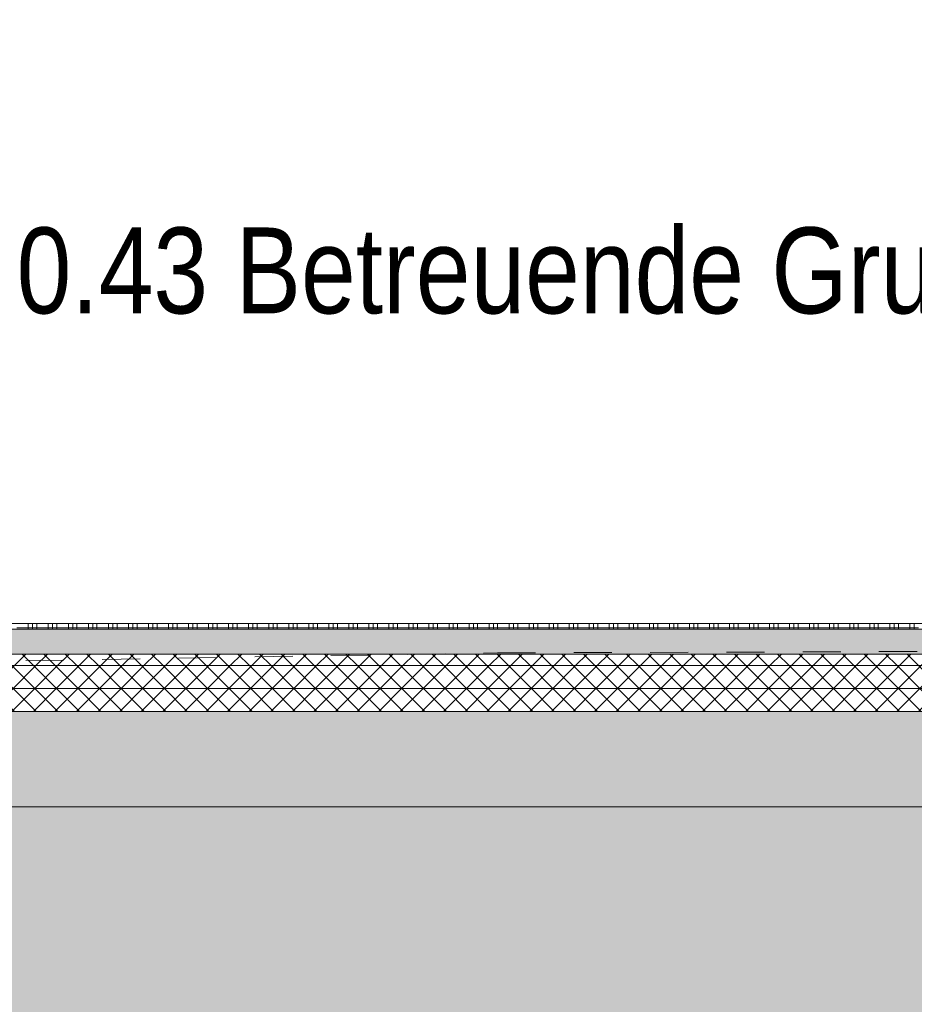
# Model space of a CAD drawing. Header units: metres. Extents: x 0 to 334, y 0 to 60.
# Tile 26 of 72: x 85.85 to 88.19, y 11.92 to 14.5. Entities that reach past the tile are written whole.
import ezdxf

# ---------------------------------------------------------------- set-up
doc = ezdxf.new("R2010")
doc.units = ezdxf.units.M
doc.header["$MEASUREMENT"] = 0
doc.linetypes.add('Strichlinie_ eng', pattern=[0.115, 0.075, -0.04])
for name, color, linetype in [('00 Linien_Kreise_Splines', 7, 'Continuous'), ('00 Schraffuren', 7, 'Continuous'), ('94 Genehmigungsplanung Bemaßung', 7, 'Continuous'), ('Neubau_20 Bodenaufbau', 7, 'Continuous'), ('Neubau_20 Fundament_Bodenplatte', 7, 'Continuous'), ('Neubau_90 Allgemein Beschriftung', 7, 'Continuous'), ('Neubau_94 Genehmigungsplanung Bemaßung', 7, 'Continuous')]:
    doc.layers.add(name, color=color, linetype=linetype)
doc.styles.add('ERSTELLTER_STIL_1', font='ARIALN.TTF')
doc.dimstyles.new('ERSTELLTER_STIL__1', dxfattribs={"dimtxt": 0.175, "dimasz": 0.095143, "dimexe": 0.18, "dimexo": 0.0625, "dimgap": 0, "dimtad": 1, "dimzin": 0, "dimdsep": 46, "dimtxsty": 'ERSTELLTER_STIL_1', "dimblk": 'ARROWHEAD_6', "dimblk1": 'ARROWHEAD_6', "dimblk2": 'ARROWHEAD_6', "dimcen": 0.09, "dimse1": 1, "dimse2": 1, "dimclrd": 7, "dimclre": 7, "dimclrt": 7, "dimazin": 0, "dimtfac": 1, "dimtdec": 4, "dimtmove": 0, "dimatfit": 3, "dimfxl": 1, "dimtolj": 1, "dimtzin": 0, "dimarcsym": 0})
pattern_1 = [(45, (111.51342, 12.92067), (-0.02828427, 0.02828427), []), (135, (111.51342, 12.92067), (0.02828427, 0.02828427), [])]

# ---------------------------------------------------------------- blocks, each defined once
blk = doc.blocks.new('*X31', base_point=(111.5134, 12.9207))
at = {"layer": 'Neubau_20 Bodenaufbau', "color": 7, "linetype": 'Continuous', "lineweight": 13}
for p, q in [((85.8709, 12.9207), (85.8709, 12.9057)), ((85.8822, 12.9207), (85.8822, 12.9057)), ((85.8934, 12.9207), (85.8934, 12.9057)), ((85.9234, 12.9207), (85.9234, 12.9057)), ((85.9347, 12.9207), (85.9347, 12.9057)), ((85.9459, 12.9207), (85.9459, 12.9057)), ((85.9759, 12.9207), (85.9759, 12.9057)), ((85.9872, 12.9207), (85.9872, 12.9057)), ((85.9984, 12.9207), (85.9984, 12.9057)), ((86.0284, 12.9207), (86.0284, 12.9057)), ((86.0397, 12.9207), (86.0397, 12.9057)), ((86.0509, 12.9207), (86.0509, 12.9057)), ((86.0809, 12.9207), (86.0809, 12.9057)), ((86.0922, 12.9207), (86.0922, 12.9057)), ((86.1034, 12.9207), (86.1034, 12.9057)), ((86.1334, 12.9207), (86.1334, 12.9057)), ((86.1447, 12.9207), (86.1447, 12.9057)), ((86.1559, 12.9207), (86.1559, 12.9057)), ((86.1859, 12.9207), (86.1859, 12.9057)), ((86.1972, 12.9207), (86.1972, 12.9057)), ((86.2084, 12.9207), (86.2084, 12.9057)), ((86.2384, 12.9207), (86.2384, 12.9057)), ((86.2497, 12.9207), (86.2497, 12.9057)), ((86.2609, 12.9207), (86.2609, 12.9057)), ((86.2909, 12.9207), (86.2909, 12.9057)), ((86.3022, 12.9207), (86.3022, 12.9057)), ((86.3134, 12.9207), (86.3134, 12.9057)), ((86.3434, 12.9207), (86.3434, 12.9057)), ((86.3547, 12.9207), (86.3547, 12.9057)), ((86.3659, 12.9207), (86.3659, 12.9057)), ((86.3959, 12.9207), (86.3959, 12.9057)), ((86.4072, 12.9207), (86.4072, 12.9057)), ((86.4184, 12.9207), (86.4184, 12.9057)), ((86.4484, 12.9207), (86.4484, 12.9057)), ((86.4597, 12.9207), (86.4597, 12.9057)), ((86.4709, 12.9207), (86.4709, 12.9057)), ((86.5009, 12.9207), (86.5009, 12.9057)), ((86.5122, 12.9207), (86.5122, 12.9057)), ((86.5234, 12.9207), (86.5234, 12.9057)), ((86.5534, 12.9207), (86.5534, 12.9057)), ((86.5647, 12.9207), (86.5647, 12.9057)), ((86.5759, 12.9207), (86.5759, 12.9057)), ((86.6059, 12.9207), (86.6059, 12.9057)), ((86.6172, 12.9207), (86.6172, 12.9057)), ((86.6284, 12.9207), (86.6284, 12.9057)), ((86.6584, 12.9207), (86.6584, 12.9057)), ((86.6697, 12.9207), (86.6697, 12.9057)), ((86.6809, 12.9207), (86.6809, 12.9057)), ((86.7109, 12.9207), (86.7109, 12.9057)), ((86.7222, 12.9207), (86.7222, 12.9057)), ((86.7334, 12.9207), (86.7334, 12.9057)), ((86.7634, 12.9207), (86.7634, 12.9057)), ((86.7747, 12.9207), (86.7747, 12.9057)), ((86.7859, 12.9207), (86.7859, 12.9057)), ((86.8159, 12.9207), (86.8159, 12.9057)), ((86.8272, 12.9207), (86.8272, 12.9057)), ((86.8384, 12.9207), (86.8384, 12.9057)), ((86.8684, 12.9207), (86.8684, 12.9057)), ((86.8797, 12.9207), (86.8797, 12.9057)), ((86.8909, 12.9207), (86.8909, 12.9057)), ((86.9209, 12.9207), (86.9209, 12.9057)), ((86.9322, 12.9207), (86.9322, 12.9057)), ((86.9434, 12.9207), (86.9434, 12.9057)), ((86.9734, 12.9207), (86.9734, 12.9057)), ((86.9847, 12.9207), (86.9847, 12.9057)), ((86.9959, 12.9207), (86.9959, 12.9057)), ((87.0259, 12.9207), (87.0259, 12.9057)), ((87.0372, 12.9207), (87.0372, 12.9057)), ((87.0484, 12.9207), (87.0484, 12.9057)), ((87.0784, 12.9207), (87.0784, 12.9057)), ((87.0897, 12.9207), (87.0897, 12.9057)), ((87.1009, 12.9207), (87.1009, 12.9057)), ((87.1309, 12.9207), (87.1309, 12.9057)), ((87.1422, 12.9207), (87.1422, 12.9057)), ((87.1534, 12.9207), (87.1534, 12.9057)), ((87.1834, 12.9207), (87.1834, 12.9057)), ((87.1947, 12.9207), (87.1947, 12.9057)), ((87.2059, 12.9207), (87.2059, 12.9057)), ((87.2359, 12.9207), (87.2359, 12.9057)), ((87.2472, 12.9207), (87.2472, 12.9057)), ((87.2584, 12.9207), (87.2584, 12.9057)), ((87.2884, 12.9207), (87.2884, 12.9057)), ((87.2997, 12.9207), (87.2997, 12.9057)), ((87.3109, 12.9207), (87.3109, 12.9057)), ((87.3409, 12.9207), (87.3409, 12.9057)), ((87.3522, 12.9207), (87.3522, 12.9057)), ((87.3634, 12.9207), (87.3634, 12.9057)), ((87.3934, 12.9207), (87.3934, 12.9057)), ((87.4047, 12.9207), (87.4047, 12.9057)), ((87.4159, 12.9207), (87.4159, 12.9057)), ((87.4459, 12.9207), (87.4459, 12.9057)), ((87.4572, 12.9207), (87.4572, 12.9057)), ((87.4684, 12.9207), (87.4684, 12.9057)), ((87.4984, 12.9207), (87.4984, 12.9057)), ((87.5097, 12.9207), (87.5097, 12.9057)), ((87.5209, 12.9207), (87.5209, 12.9057)), ((87.5509, 12.9207), (87.5509, 12.9057)), ((87.5622, 12.9207), (87.5622, 12.9057)), ((87.5734, 12.9207), (87.5734, 12.9057)), ((87.6034, 12.9207), (87.6034, 12.9057)), ((87.6147, 12.9207), (87.6147, 12.9057)), ((87.6259, 12.9207), (87.6259, 12.9057)), ((87.6559, 12.9207), (87.6559, 12.9057)), ((87.6672, 12.9207), (87.6672, 12.9057)), ((87.6784, 12.9207), (87.6784, 12.9057)), ((87.7084, 12.9207), (87.7084, 12.9057)), ((87.7197, 12.9207), (87.7197, 12.9057)), ((87.7309, 12.9207), (87.7309, 12.9057)), ((87.7609, 12.9207), (87.7609, 12.9057)), ((87.7722, 12.9207), (87.7722, 12.9057)), ((87.7834, 12.9207), (87.7834, 12.9057)), ((87.8134, 12.9207), (87.8134, 12.9057)), ((87.8247, 12.9207), (87.8247, 12.9057)), ((87.8359, 12.9207), (87.8359, 12.9057)), ((87.8659, 12.9207), (87.8659, 12.9057)), ((87.8772, 12.9207), (87.8772, 12.9057)), ((87.8884, 12.9207), (87.8884, 12.9057)), ((87.9184, 12.9207), (87.9184, 12.9057)), ((87.9297, 12.9207), (87.9297, 12.9057)), ((87.9409, 12.9207), (87.9409, 12.9057)), ((87.9709, 12.9207), (87.9709, 12.9057)), ((87.9822, 12.9207), (87.9822, 12.9057)), ((87.9934, 12.9207), (87.9934, 12.9057)), ((88.0234, 12.9207), (88.0234, 12.9057)), ((88.0347, 12.9207), (88.0347, 12.9057)), ((88.0459, 12.9207), (88.0459, 12.9057)), ((88.0759, 12.9207), (88.0759, 12.9057)), ((88.0872, 12.9207), (88.0872, 12.9057)), ((88.0984, 12.9207), (88.0984, 12.9057)), ((88.1284, 12.9207), (88.1284, 12.9057)), ((88.1397, 12.9207), (88.1397, 12.9057)), ((88.1509, 12.9207), (88.1509, 12.9057)), ((88.1809, 12.9207), (88.1809, 12.9057)), ((88.1922, 12.9207), (88.1922, 12.9057)), ((85.8409, 12.9094), (85.8934, 12.9094)), ((85.8934, 12.9094), (85.9459, 12.9094)), ((85.9459, 12.9094), (85.9984, 12.9094)), ((85.9984, 12.9094), (86.0509, 12.9094)), ((86.0509, 12.9094), (86.1034, 12.9094)), ((86.1034, 12.9094), (86.1559, 12.9094)), ((86.1559, 12.9094), (86.2084, 12.9094)), ((86.2084, 12.9094), (86.2609, 12.9094)), ((86.2609, 12.9094), (86.3134, 12.9094)), ((86.3134, 12.9094), (86.3659, 12.9094)), ((86.3659, 12.9094), (86.4184, 12.9094)), ((86.4184, 12.9094), (86.4709, 12.9094)), ((86.4709, 12.9094), (86.5234, 12.9094)), ((86.5234, 12.9094), (86.5759, 12.9094)), ((86.5759, 12.9094), (86.6284, 12.9094)), ((86.6284, 12.9094), (86.6809, 12.9094)), ((86.6809, 12.9094), (86.7334, 12.9094)), ((86.7334, 12.9094), (86.7859, 12.9094)), ((86.7859, 12.9094), (86.8384, 12.9094)), ((86.8384, 12.9094), (86.8909, 12.9094)), ((86.8909, 12.9094), (86.9434, 12.9094)), ((86.9434, 12.9094), (86.9959, 12.9094)), ((86.9959, 12.9094), (87.0484, 12.9094)), ((87.0484, 12.9094), (87.1009, 12.9094)), ((87.1009, 12.9094), (87.1534, 12.9094)), ((87.1534, 12.9094), (87.2059, 12.9094)), ((87.2059, 12.9094), (87.2584, 12.9094)), ((87.2584, 12.9094), (87.3109, 12.9094)), ((87.3109, 12.9094), (87.3634, 12.9094)), ((87.3634, 12.9094), (87.4159, 12.9094)), ((87.4159, 12.9094), (87.4684, 12.9094)), ((87.4684, 12.9094), (87.5209, 12.9094)), ((87.5209, 12.9094), (87.5734, 12.9094)), ((87.5734, 12.9094), (87.6259, 12.9094)), ((87.6259, 12.9094), (87.6784, 12.9094)), ((87.6784, 12.9094), (87.7309, 12.9094)), ((87.7309, 12.9094), (87.7834, 12.9094)), ((87.7834, 12.9094), (87.8359, 12.9094)), ((87.8359, 12.9094), (87.8884, 12.9094)), ((87.8884, 12.9094), (87.9409, 12.9094)), ((87.9409, 12.9094), (87.9934, 12.9094)), ((87.9934, 12.9094), (88.0459, 12.9094)), ((88.0459, 12.9094), (88.0984, 12.9094)), ((88.0984, 12.9094), (88.1509, 12.9094)), ((88.1509, 12.9094), (88.2034, 12.9094))]:
    blk.add_line(p, q, dxfattribs=at)
blk = doc.blocks.new('*D74', base_point=(111.5134, 12.9207))
at = {"layer": '94 Genehmigungsplanung Bemaßung', "color": 7, "linetype": 'Continuous', "lineweight": 9}
for p, q in [((102.0466, 12.7407), (102.1468, 12.6406)), ((102.1906, 12.6907), (102.0028, 12.6907)), ((102.0967, 12.4407), (102.0967, 12.6907)), ((102.0466, 12.4907), (102.1468, 12.3906)), ((102.1906, 12.4407), (102.0028, 12.4407)), ((102.0967, 12.3656), (102.0967, 12.4407))]:
    blk.add_line(p, q, dxfattribs=at)
at = {"layer": '94 Genehmigungsplanung Bemaßung', "color": 7, "lineweight": 9, "insert": (102.0617, 12.1652), "char_height": 0.175, "attachment_point": 7, "rotation": 90, "style": 'ERSTELLTER_STIL_1'}
blk.add_mtext('\\A1;{\\pql;\\fArial Narrow|b0|i0|c0|p0;\\W1.000000;25}', dxfattribs=at)
blk = doc.blocks.new('ARROWHEAD_6')
at = {"color": 0, "linetype": 'Continuous', "lineweight": 0}
for p, q in [((-0.5, -0.5), (0.5, 0.5)), ((0, 0), (-1, 0))]:
    blk.add_line(p, q, dxfattribs=at)
blk = doc.blocks.new('*D79', base_point=(111.5134, 12.9207))
at = {"layer": 'Neubau_94 Genehmigungsplanung Bemaßung', "color": 7, "linetype": 'Continuous', "lineweight": 9}
for p, q in [((101.2466, 12.7407), (101.3468, 12.6406)), ((101.3906, 12.6907), (101.2028, 12.6907)), ((101.2967, 12.4407), (101.2967, 12.6907)), ((101.2466, 12.4907), (101.3468, 12.3906)), ((101.3906, 12.4407), (101.2028, 12.4407)), ((101.2967, 12.3656), (101.2967, 12.4407))]:
    blk.add_line(p, q, dxfattribs=at)
at = {"layer": 'Neubau_94 Genehmigungsplanung Bemaßung', "color": 7, "lineweight": 9, "insert": (101.2617, 12.1652), "char_height": 0.175, "attachment_point": 7, "rotation": 90, "style": 'ERSTELLTER_STIL_1'}
blk.add_mtext('\\A1;{\\pql;\\fArial Narrow|b0|i0|c0|p0;\\W1.000000;25}', dxfattribs=at)

msp = doc.modelspace()

# ---------------------------------------------------------------- hatches: boundary and pattern name
at = {"layer": '00 Schraffuren', "linetype": 'Continuous', "lineweight": 13, "true_color": 0x9f9f9f}
msp.add_hatch(color=253, dxfattribs=at).paths.add_polyline_path([(43.5717, 4.8209), (133.0445, 4.8206), (133.0445, 12.2257), (133.0445, 13.2774), (128.8945, 13.3407), (128.1162, 13.3407), (124.8005, 13.1801), (122.5567, 13.1167), (120.6956, 12.9753), (119.0417, 12.9207), (119.0417, 12.6907), (118.9547, 12.6907), (118.9547, 12.4407), (84.4101, 12.4407), (84.4101, 12.6907), (84.4101, 12.7807), (83.8738, 12.7807), (83.2646, 12.7807), (81.5003, 12.7401), (79.3877, 12.6806), (77.0803, 12.6031), (67.6876, 12.4055), (59.6786, 12.0893), (57.5937, 12.1571), (56.4639, 12.1693), (56.1593, 12.1528), (54.0125, 12.1477), (49.9115, 11.4539), (46.1219, 10.9207), (43.8402, 10.9207), (43.5717, 10.9207), (43.5717, 8.7669)])
at = {"layer": 'Neubau_20 Bodenaufbau', "linetype": 'Continuous', "lineweight": 0, "true_color": 0x000000}
h = msp.add_hatch(dxfattribs=at)
h.set_pattern_fill('Beton_unbewehrt_0001', color=18, style=0, pattern_type=2)
h.set_pattern_definition([(45, (111.51342, 12.92067), (-0.07071068, 0.07071068), [0.075, -0.025]), (45, (111.51342, 12.99138), (-0.07071068, 0.07071068), [0.075, -0.025])])
h.paths.add_polyline_path([(96.3543, 12.9057), (84.8431, 12.9057), (84.8431, 12.8407), (96.3543, 12.8407)])
at = {"layer": 'Neubau_20 Bodenaufbau', "linetype": 'Continuous', "lineweight": 9}
h = msp.add_hatch(dxfattribs=at)
h.set_pattern_fill('Dämmung_hart_1_0001', color=8, style=0, pattern_type=2)
h.set_pattern_definition(pattern_1)
h.paths.add_polyline_path([(96.3543, 12.8407), (84.8431, 12.8407), (84.8431, 12.8107), (96.3543, 12.8107)])
h = msp.add_hatch(dxfattribs=at)
h.set_pattern_fill('Dämmung_hart_1_0001', color=8, style=0, pattern_type=2)
h.set_pattern_definition(pattern_1)
h.paths.add_polyline_path([(84.5833, 12.7507), (118.7947, 12.7507), (118.7947, 12.8107), (118.5547, 12.8107), (108.1697, 12.8107), (107.9297, 12.8107), (96.6141, 12.8107), (96.3543, 12.8107), (84.8431, 12.8107), (84.5833, 12.8107)])
h = msp.add_hatch(dxfattribs=at)
h.set_pattern_fill('Dämmung_hart_1_0001', color=8, style=0, pattern_type=2)
h.set_pattern_definition(pattern_1)
h.paths.add_polyline_path([(84.5833, 12.6907), (118.7947, 12.6907), (118.7947, 12.7507), (84.5833, 12.7507)])
at = {"layer": 'Neubau_20 Fundament_Bodenplatte', "linetype": 'Continuous', "lineweight": 0, "true_color": 0x000000}
h = msp.add_hatch(dxfattribs=at)
h.set_pattern_fill('Beton_Stahlbeton_0001', color=18, style=0, pattern_type=2)
h.set_pattern_definition([(45, (111.51342, 12.92067), (-0.0848528, 0.0848528), []), (45, (111.471, 12.9631), (-0.0848528, 0.0848528), [0.09, -0.03])])
h.paths.add_polyline_path([(84.5833, 12.4407), (118.7947, 12.4407), (118.7947, 12.6907), (84.5833, 12.6907)])

# ---------------------------------------------------------------- linework, layer by layer
at = {"layer": '00 Linien_Kreise_Splines', "color": 76, "linetype": 'Strichlinie_ eng', "lineweight": 18, "true_color": 0x417e00}
msp.add_lwpolyline([(83.2646, 12.7807), (87.1002, 12.8438), (89.2091, 12.8507), (90.8206, 12.8534), (93.8291, 12.833), (97.3113, 12.8217), (98.7948, 12.8188), (100.5648, 12.8079), (105.0733, 12.9207), (107.9464, 13.0191), (109.6488, 13.1739), (115.8424, 13.3166), (118.704, 14.0971), (120.7139, 14.4311), (122.5567, 14.4467), (124.8005, 14.5022), (128.5346, 14.364), (132.6387, 13.5323)], dxfattribs=at)
at = {"layer": '00 Linien_Kreise_Splines', "color": 7, "linetype": 'Continuous', "lineweight": 9}
msp.add_lwpolyline([(54.0125, 12.1477), (56.1593, 12.1528), (56.4639, 12.1693), (57.5937, 12.1571), (59.6786, 12.0893), (67.6876, 12.4055), (77.0803, 12.6031), (79.3877, 12.6806), (83.2646, 12.7807), (84.4101, 12.7807), (84.4101, 12.6907), (84.4101, 12.4407), (118.9547, 12.4407), (118.9547, 12.6907), (119.0417, 12.6907), (119.0417, 12.9207), (120.6956, 12.9753), (122.5567, 13.1167), (124.8005, 13.1801), (128.0539, 13.3407), (128.8945, 13.3407), (133.0445, 13.2774)], dxfattribs=at)
at = {"layer": '00 Schraffuren', "color": 7, "linetype": 'Continuous', "lineweight": 9, "flags": 128}
msp.add_lwpolyline([(118.9547, 12.4407), (84.4101, 12.4407), (84.4101, 12.6907), (84.4101, 12.7807), (83.8738, 12.7807), (83.2646, 12.7807), (81.5003, 12.7401), (79.3877, 12.6806), (77.0803, 12.6031), (67.6876, 12.4055), (59.6786, 12.0893), (57.5937, 12.1571), (56.4639, 12.1693), (56.1593, 12.1528), (54.0125, 12.1477)], dxfattribs=at)
at = {"layer": 'Neubau_20 Bodenaufbau', "color": 7, "linetype": 'Continuous', "lineweight": 13}
for p, q in [((96.3381, 12.9207), (84.8593, 12.9207)), ((96.3543, 12.9057), (84.8431, 12.9057)), ((96.3543, 12.8407), (84.8431, 12.8407)), ((118.7947, 12.7507), (84.5833, 12.7507)), ((118.7947, 12.6907), (84.5833, 12.6907))]:
    msp.add_line(p, q, dxfattribs=at)
at = {"layer": 'Neubau_20 Bodenaufbau', "color": 7, "linetype": 'Continuous', "lineweight": 13, "flags": 128}
msp.add_lwpolyline([(118.7947, 12.8107), (118.5547, 12.8107), (108.1697, 12.8107), (107.9297, 12.8107), (96.6141, 12.8107), (96.3543, 12.8107), (84.8431, 12.8107), (84.5833, 12.8107)], dxfattribs=at)
at = {"layer": 'Neubau_20 Fundament_Bodenplatte', "color": 7, "linetype": 'Continuous', "lineweight": 9}
msp.add_line((118.7947, 12.4407), (84.5833, 12.4407), dxfattribs=at)

# ---------------------------------------------------------------- block references
at = {"layer": 'Neubau_20 Bodenaufbau', "lineweight": 0}
msp.add_blockref('*X31', (111.5134, 12.9207), dxfattribs=at)

# ---------------------------------------------------------------- texts
at = {"layer": 'Neubau_90 Allgemein Beschriftung', "color": 253, "linetype": 'Continuous', "lineweight": 13, "true_color": 0x9f9f9f, "insert": (85.8404, 13.958), "char_height": 0.225, "attachment_point": 1, "style": 'ERSTELLTER_STIL_1'}
msp.add_mtext('\\A1;{\\pql;\\fArial Narrow|b0|i0|c0|p0;\\W1.000000;0.43 Betreuende Grundschule}', dxfattribs=at)

# ---------------------------------------------------------------- dimensions: what is measured, and where the dimension line sits
at = {"layer": '94 Genehmigungsplanung Bemaßung', "color": 7, "linetype": 'Continuous', "lineweight": 9}
dim = msp.add_linear_dim(base=(102.0967, 12.6907), p1=(84.4101, 12.4407), p2=(93.7463, 12.6907), angle=90, dimstyle='ERSTELLTER_STIL__1', dxfattribs=at)
dim.commit()
dim.dimension.update_dxf_attribs({"geometry": '*D74', "text_midpoint": (101.9742, 12.2984), "dimtype": 160, "text_rotation": 90})
at = {"layer": 'Neubau_94 Genehmigungsplanung Bemaßung', "color": 7, "linetype": 'Continuous', "lineweight": 9}
dim = msp.add_linear_dim(base=(101.2967, 12.6907), p1=(84.4101, 12.4407), p2=(93.7463, 12.6907), angle=90, dimstyle='ERSTELLTER_STIL__1', dxfattribs=at)
dim.commit()
dim.dimension.update_dxf_attribs({"geometry": '*D79', "text_midpoint": (101.1742, 12.2984), "dimtype": 160, "text_rotation": 90})

doc.saveas('drawing.dxf')
